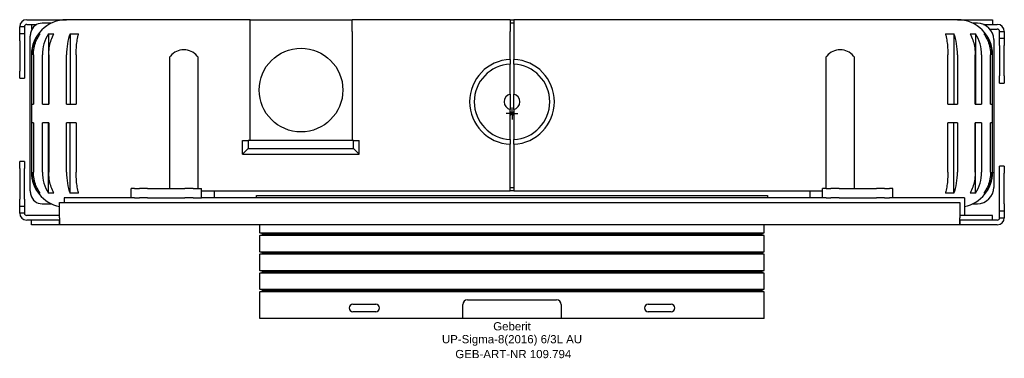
# Model space of a CAD drawing. Header units: millimetres. Extents: x -210 to 210, y -104 to 40.
import ezdxf
from ezdxf.enums import TextEntityAlignment as Align

# ---------------------------------------------------------------- set-up
doc = ezdxf.new("R2010")
doc.units = ezdxf.units.MM
doc.layers.get('0').update_dxf_attribs({"linetype": 'CONTINUOUS'})
for name, color, linetype, lineweight in [('Arbeitspunkt(DIN)', 7, 'CONTINUOUS', 25), ('GEB-ART-NR', 1, 'CONTINUOUS', 18), ('GEB-BEZUG', 2, 'CONTINUOUS', 25), ('GEB-TEXT', 5, 'CONTINUOUS', 18)]:
    doc.layers.add(name, color=color, linetype=linetype, lineweight=lineweight)
doc.layers.add('GEB-KONTUR-A', color=5, linetype='CONTINUOUS')
doc.styles.get("Standard").update_dxf_attribs({"font": 'arial.ttf'})

# ---------------------------------------------------------------- blocks, each defined once
blk = doc.blocks.new('Einfügepunkt')
at = {"layer": 'GEB-BEZUG'}
for p, q in [((-0.71, -0.71), (0.71, 0.71)), ((-0.71, 0.71), (0.71, -0.71))]:
    blk.add_line(p, q, dxfattribs=at)

msp = doc.modelspace()

# ---------------------------------------------------------------- linework, layer by layer
at = {"layer": 'Arbeitspunkt(DIN)', "ltscale": 25}
for q in [(0, 2.5), (-2.5, 0), (0, -2.5), (2.5, 0)]:
    msp.add_line((0, 0), q, dxfattribs=at)
at = {"layer": 'GEB-KONTUR-A', "ltscale": 25}
for p, q in [((-207, 40), (-191.01, 40)), ((-207, 38), (-202.62, 38)), ((-205, 38), (-205, 36)), ((-205, 38), (-202.62, 38)), ((-196.54, 38.5), (-200.44, 38.5)), ((-191.01, 40), (-191, 40)), ((-191.01, 39.97), (-191.01, 40)), ((-191, 40), (-191, 39.97)), ((-191, 40), (-190, 40)), ((-175, 40), (-190, 40)), ((-111.75, 40), (-68.25, 40)), ((-68.25, 35), (-68.25, 40)), ((-0.75, 40), (-68.25, 40)), ((-0.75, 40), (0.75, 40)), ((-0.75, 40), (-0.75, 35)), ((0.75, 38.5), (-0.75, 38.5)), ((190, 40), (175, 40)), ((190, 40), (193, 40)), ((193, 40), (193.01, 40)), ((193, 39.7), (193, 40)), ((193.01, 40), (205, 40)), ((193.01, 40), (193.01, 39.69)), ((198.5, 38.5), (196.54, 38.5)), ((201.1, 38), (207, 38)), ((201.1, 38), (205, 38)), ((205, 40), (205, 38)), ((-210, 36.99), (-210, 37)), ((-210, 34), (-210, 36.99)), ((-208, 36.99), (-210, 36.99)), ((-208, 34), (-210, 34)), ((-210, 31), (-210, 34)), ((-208, 37), (-208, 36.99)), ((-208, 36.99), (-208, 34)), ((-208, 34), (-208, 31)), ((-205, 36), (-204.77, 36)), ((-201.9, 34), (-201.9, 33.04)), ((-201.9, 34), (-201.25, 34)), ((-197.77, 34), (-197.77, 4)), ((-197.77, 34), (-195.38, 34)), ((-188.5, 34), (-188.5, 4)), ((-188.5, 34), (-184.9, 34)), ((-111.75, -11.5), (-111.75, 35)), ((-68.25, 35), (-68.25, -11.5)), ((-0.75, 23.08), (-0.75, 35)), ((0.75, 35), (0.75, 23.08)), ((184.9, 34), (188.5, 34)), ((188.5, 34), (188.5, 4)), ((195.38, 34), (197.77, 34)), ((197.77, 34), (197.77, 4)), ((201.25, 34), (201.9, 34)), ((201.9, 34), (201.9, 33.04)), ((203.86, 36), (207, 36)), ((208, 34.99), (208, 35)), ((208, 34.99), (210, 34.99)), ((208, 32), (208, 34.99)), ((210, 35), (210, 34.99)), ((210, 34.99), (210, 32)), ((-210, 31), (-210, 18)), ((-208, 31), (-208, 18)), ((-205.5, -33), (-205.5, 33)), ((205.5, 31.5), (205.5, -31.5)), ((210, 32), (208, 32)), ((208, 29), (208, 32)), ((210, 32), (210, 29)), ((208, 29), (208, 16)), ((210, 16), (210, 29)), ((-205, 25), (-205, -25)), ((-204.89, 4), (-204.89, 25)), ((-204.15, 25), (-204.15, 4)), ((-200.3, 4), (-200.3, 25)), ((-197.59, 25), (-197.59, 4)), ((-190, 4), (-190, 25)), ((-185.92, 25), (-185.92, 4)), ((-146, -31.98), (-146, 23.75)), ((-134, 23.75), (-134, -32)), ((-0.75, 23.08), (-0.75, 21.08)), ((-0.75, 8.26), (-0.75, 21.08)), ((0.75, 21.08), (0.75, 23.08)), ((0.75, 21.08), (0.75, 8.26)), ((134, -32), (134, 23.75)), ((146, 23.75), (146, -31.95)), ((185.92, 4), (185.92, 25)), ((190, 25), (190, 4)), ((197.59, 4), (197.59, 25)), ((200.3, 25), (200.3, 4)), ((204.15, 4), (204.15, 25)), ((204.89, 25), (204.89, 4)), ((205, -25), (205, 25)), ((-210, 15), (-210, 18)), ((-208, 18), (-208, 15)), ((-210, 15), (-208, 15)), ((208, 13), (208, 16)), ((208, 13), (210, 13)), ((210, 16), (210, 13)), ((-204.89, 4), (-204.15, 4)), ((-200.3, 4), (-197.59, 4)), ((-190, 4), (-185.92, 4)), ((-0.75, -11.08), (-0.75, 1.74)), ((0.75, 1.74), (0.75, -11.08)), ((185.92, 4), (190, 4)), ((197.59, 4), (200.3, 4)), ((204.15, 4), (204.89, 4)), ((-204.15, -4), (-204.89, -4)), ((-204.89, -25), (-204.89, -4)), ((-204.15, -4), (-204.15, -25)), ((-197.59, -4), (-200.3, -4)), ((-200.3, -25), (-200.3, -4)), ((-197.77, -34), (-197.77, -4)), ((-197.59, -4), (-197.59, -25)), ((-185.92, -4), (-190, -4)), ((-190, -25), (-190, -4)), ((-188.5, -34), (-188.5, -4)), ((-185.92, -4), (-185.92, -25)), ((190, -4), (185.92, -4)), ((185.92, -25), (185.92, -4)), ((188.5, -34), (188.5, -4)), ((190, -4), (190, -25)), ((200.3, -4), (197.59, -4)), ((197.59, -25), (197.59, -4)), ((197.77, -34), (197.77, -4)), ((200.3, -4), (200.3, -25)), ((204.89, -4), (204.15, -4)), ((204.15, -25), (204.15, -4)), ((204.89, -4), (204.89, -25)), ((-114.91, -11.5), (-112.54, -11.5)), ((-114.91, -17.37), (-114.91, -11.5)), ((-67.54, -11.5), (-112.54, -11.5)), ((-112.54, -11.5), (-112.54, -15)), ((-67.54, -11.5), (-65.18, -11.5)), ((-67.54, -15), (-67.54, -11.5)), ((-65.18, -17.37), (-65.18, -11.5)), ((-0.75, -11.08), (-0.75, -13.08)), ((0.75, -13.08), (0.75, -11.08)), ((-114.91, -17.37), (-112.54, -15)), ((-112.54, -15), (-67.54, -15)), ((-67.54, -15), (-65.18, -17.37)), ((-0.75, -33), (-0.75, -13.08)), ((0.75, -13.08), (0.75, -33)), ((-208, -20.5), (-210, -20.5)), ((-210, -23.5), (-210, -20.5)), ((-208, -20.5), (-208, -23.5)), ((-114.91, -17.37), (-65.18, -17.37)), ((-210, -23.5), (-210, -36.5)), ((-208, -36.5), (-208, -23.5)), ((205, -25), (205, -25.5)), ((210, -22.5), (208, -22.5)), ((208, -25.5), (208, -22.5)), ((210, -22.5), (210, -25.5)), ((208, -38.5), (208, -25.5)), ((210, -38.5), (210, -25.5)), ((-201.9, -34), (-201.9, -33.04)), ((-162.5, -36), (-162.5, -32)), ((-161.04, -32), (-162.5, -32)), ((-161.04, -32), (-158.96, -32)), ((-155.43, -32), (-158.96, -32)), ((-155.43, -32), (-139.57, -32)), ((-136.04, -32), (-139.57, -32)), ((-136.04, -32), (-132.5, -32)), ((-132.5, -36), (-132.5, -32)), ((-132.5, -33), (-0.75, -33)), ((-127, -33), (-127, -36)), ((-0.75, -31.5), (0.75, -31.5)), ((0.75, -33), (-0.75, -33)), ((0.75, -33), (132.5, -33)), ((127, -33), (127, -36)), ((132.5, -36), (132.5, -32)), ((133.96, -32), (132.5, -32)), ((133.96, -32), (136.04, -32)), ((139.57, -32), (136.04, -32)), ((139.57, -32), (155.43, -32)), ((158.96, -32), (155.43, -32)), ((158.96, -32), (161.04, -32)), ((162.5, -32), (161.04, -32)), ((162.5, -36), (162.5, -32)), ((201.9, -34), (201.9, -33.04)), ((-210, -39.5), (-210, -36.5)), ((-208, -36.5), (-208, -39.5)), ((-201.25, -34), (-201.9, -34)), ((-195.38, -34), (-197.77, -34)), ((-162.5, -36), (-191, -36)), ((-191, -36), (-191, -38)), ((-184.9, -34), (-188.5, -34)), ((-161.04, -36), (-162.5, -36)), ((-161.04, -36), (-158.96, -36)), ((-155.43, -36), (-158.96, -36)), ((-155.43, -36), (-139.57, -36)), ((-136.04, -36), (-139.57, -36)), ((-136.04, -36), (-132.5, -36)), ((132.5, -36), (-132.5, -36)), ((-109, -35), (109, -35)), ((-109, -36), (-109, -35)), ((109, -35), (109, -36)), ((133.96, -36), (132.5, -36)), ((133.96, -36), (136.04, -36)), ((139.57, -36), (136.04, -36)), ((139.57, -36), (155.43, -36)), ((158.96, -36), (155.43, -36)), ((158.96, -36), (161.04, -36)), ((162.5, -36), (161.04, -36)), ((193, -36), (162.5, -36)), ((188.5, -34), (184.9, -34)), ((193, -36), (193, -42.5)), ((197.77, -34), (195.38, -34)), ((201.9, -34), (201.25, -34)), ((-210, -42.49), (-210, -39.5)), ((-210, -39.5), (-208, -39.5)), ((-208, -39.5), (-208, -42.49)), ((-200.44, -38.5), (-196.54, -38.5)), ((-193, -38), (191, -38)), ((-193, -44.5), (-193, -38)), ((191, -38), (191, -44.5)), ((196.54, -38.5), (198.5, -38.5)), ((208, -41.5), (208, -38.5)), ((208, -41.5), (210, -41.5)), ((208, -44.49), (208, -41.5)), ((210, -38.5), (210, -41.5)), ((210, -41.5), (210, -44.49)), ((-210, -42.5), (-210, -42.49)), ((-208, -42.49), (-210, -42.49)), ((-208, -42.49), (-208, -42.5)), ((-193, -43.5), (-207, -43.5)), ((-193, -45.5), (-207, -45.5)), ((-205, -47.5), (-205, -45.5)), ((-193.01, -45.5), (-205, -45.5)), ((-193.01, -47.5), (-193.01, -45.5)), ((-193, -44.5), (-193, -47.5)), ((205, -43.5), (191, -43.5)), ((191, -47.5), (191, -44.5)), ((205, -45.5), (191, -45.5)), ((207, -45.5), (191.01, -45.5)), ((191.01, -45.5), (191.01, -47.5)), ((193, -42.5), (193, -43.5)), ((205, -45.5), (205, -43.5)), ((208, -44.49), (210, -44.49)), ((208, -44.5), (208, -44.49)), ((210, -44.49), (210, -44.5)), ((-193.01, -47.5), (-205, -47.5)), ((-193, -47.5), (-193.01, -47.5)), ((191, -47.5), (-193, -47.5)), ((-107.5, -50.95), (-107.5, -47.5)), ((107.5, -50.95), (107.5, -47.5)), ((191.01, -47.5), (191, -47.5)), ((207, -47.5), (191.01, -47.5)), ((-107.5, -50.95), (107.5, -50.95)), ((-106, -51.5), (-107.5, -50.95)), ((-107.5, -52.05), (-106, -51.5)), ((107.5, -52.05), (-107.5, -52.05)), ((-107.5, -58.95), (-107.5, -52.05)), ((-106, -51.5), (106, -51.5)), ((106, -51.5), (107.5, -50.95)), ((107.5, -52.05), (106, -51.5)), ((107.5, -58.95), (107.5, -52.05)), ((-107.5, -58.95), (107.5, -58.95)), ((-106, -59.5), (-107.5, -58.95)), ((-107.5, -60.05), (-106, -59.5)), ((107.5, -60.05), (-107.5, -60.05)), ((-107.5, -66.95), (-107.5, -60.05)), ((-106, -59.5), (106, -59.5)), ((106, -59.5), (107.5, -58.95)), ((107.5, -60.05), (106, -59.5)), ((107.5, -66.95), (107.5, -60.05)), ((-107.5, -66.95), (107.5, -66.95)), ((-106, -67.5), (-107.5, -66.95)), ((106, -67.5), (107.5, -66.95)), ((-107.5, -68.05), (-106, -67.5)), ((107.5, -68.05), (-107.5, -68.05)), ((-107.5, -74.95), (-107.5, -68.05)), ((-106, -67.5), (106, -67.5)), ((107.5, -68.05), (106, -67.5)), ((107.5, -74.95), (107.5, -68.05)), ((-107.5, -74.95), (107.5, -74.95)), ((-106, -75.5), (-107.5, -74.95)), ((-107.5, -76.05), (-106, -75.5)), ((-106, -75.5), (106, -75.5)), ((106, -75.5), (107.5, -74.95)), ((107.5, -76.05), (106, -75.5)), ((107.5, -76.05), (-107.5, -76.05)), ((-107.5, -87.5), (-107.5, -76.05)), ((-19, -79.5), (19, -79.5)), ((107.5, -87.5), (107.5, -76.05)), ((-67.9, -81.35), (-58.1, -81.35)), ((-21, -87.5), (-21, -81.5)), ((21, -81.5), (21, -87.5)), ((58.1, -81.35), (67.9, -81.35)), ((-21, -87.5), (-107.5, -87.5)), ((-58.1, -84.55), (-67.9, -84.55)), ((21, -87.5), (-21, -87.5)), ((107.5, -87.5), (21, -87.5)), ((67.9, -84.55), (58.1, -84.55))]:
    msp.add_line(p, q, dxfattribs=at)
msp.add_circle((-90, 10), 17.85, dxfattribs=at)
for centre, radius, start, end in [((-207, 37), 3, 90, 180), ((-207, 37), 1, 90, 180), ((-200.44, 33.5), 5, 90, 165.5225), ((-190, 25), 15, 90, 180), ((190, 25), 15, 0, 90), ((198.5, 31.5), 7, 0, 90), ((207, 35), 3, 0, 90), ((-198.5, 33), 7, 165.5225, 180), ((207, 35), 1, 0, 90), ((-140, 19.67), 7.5, 40.1028, 139.8972), ((140, 19.67), 7.5, 40.1028, 139.8972), ((0, 5), 18.1, 92.3748, 267.6252), ((0, 5), 16.1, 92.67, 267.33), ((0, 5), 18.1, 272.3748, 87.6252), ((0, 5), 16.1, 272.67, 87.33), ((0, 5), 3.35, 102.9446, 257.0554), ((0, 5), 3.35, 282.9446, 77.0554), ((-190, -25), 15, 180, 258.463), ((190, -25), 15, 281.537, 0), ((197, -25.5), 8, 350.3172, 0), ((-198.5, -33), 7, 180, 194.4775), ((198.5, -31.5), 7, 270, 0), ((-200.44, -33.5), 5, 194.4775, 270), ((-207, -42.5), 3, 180, 270), ((-207, -42.5), 1, 180, 270), ((207, -44.5), 1, 270, 0), ((207, -44.5), 3, 270, 0), ((-19, -81.5), 2, 90, 180), ((19, -81.5), 2, 0, 90), ((-67.9, -82.95), 1.6, 90, 270), ((-58.1, -82.95), 1.6, 270, 90), ((58.1, -82.95), 1.6, 90, 270), ((67.9, -82.95), 1.6, 270, 90)]:
    msp.add_arc(centre, radius, start, end, dxfattribs=at)
for centre, major_axis, ratio, start_param, end_param in [((-189.94, 25), (0, -15), 0.996195, 4.068888, 4.712389), ((-187.65, 25), (0, -15), 0.843391, 4.068888, 4.712389), ((-182.5, 25), (0, -15), 0.5, 4.068888, 4.712389), ((182.5, 25), (0, 15), 0.5, 4.712389, 5.35589), ((187.65, 25), (0, 15), 0.843391, 4.712389, 5.35589), ((189.94, 25), (0, 15), 0.996195, 4.712389, 5.35589), ((-189.94, -25), (0, -15), 0.996195, 4.712389, 5.35589), ((-187.65, -25), (0, -15), 0.843391, 4.712389, 5.35589), ((-182.5, -25), (0, -15), 0.5, 4.712389, 5.35589), ((182.5, -25), (0, 15), 0.5, 4.068888, 4.712389), ((187.65, -25), (0, 15), 0.843391, 4.068888, 4.712389), ((189.94, -25), (0, 15), 0.996195, 4.068888, 4.712389)]:
    msp.add_ellipse(centre, major_axis=major_axis, ratio=ratio, start_param=start_param, end_param=end_param, dxfattribs=at)
for points, knots in [([(-111.75, 40), (-113.04, 40), (-114.32, 40), (-116.9, 40), (-118.18, 40), (-120.79, 40), (-122.1, 40), (-124.73, 40), (-126.05, 40), (-128.85, 40), (-130.33, 40), (-132.95, 40), (-134.09, 40), (-136.1, 40), (-136.98, 40), (-138.53, 40), (-139.2, 40), (-140.39, 40), (-140.91, 40), (-141.83, 40), (-142.23, 40), (-142.88, 40), (-143.13, 40), (-143.37, 40), (-145.7, 40), (-148.02, 40), (-151.99, 40), (-153.63, 40), (-157.74, 40), (-160.21, 40), (-165.14, 40), (-167.6, 40), (-171.71, 40), (-173.36, 40), (-175, 40)], [-9.325, -9.325, -9.325, -9.325, -8.939036, -8.939036, -8.553068, -8.553068, -8.158203, -8.158203, -7.763334, -7.763334, -7.319139, -7.319139, -6.977451, -6.977451, -6.714614, -6.714614, -6.512431, -6.512431, -6.356906, -6.356906, -6.237272, -6.237272, -6.1625, -6.1625, -6.1625, -5.46534, -5.46534, -4.972272, -4.972272, -4.232667, -4.232667, -3.493068, -3.493068, -3, -3, -3, -3]), ([(-111.75, 35), (-111.75, 35.66), (-111.75, 36.31), (-111.75, 37.54), (-111.75, 38.1), (-111.75, 39.02), (-111.75, 39.38), (-111.75, 39.87), (-111.75, 40), (-111.75, 40)], [0, 0, 0, 0, 0.1980592, 0.1980592, 0.398528, 0.398528, 0.591255, 0.591255, 0.7879143, 0.7879143, 0.7879143, 0.7879143]), ([(0.75, 40), (0.75, 40), (0.75, 39.87), (0.75, 39.36), (0.75, 38.98), (0.75, 38.05), (0.75, 37.5), (0.75, 36.3), (0.75, 35.66), (0.75, 35)], [0, 0, 0, 0, 0.1980592, 0.1980592, 0.398528, 0.398528, 0.591255, 0.591255, 0.7879143, 0.7879143, 0.7879143, 0.7879143]), ([(175, 40), (174.05, 40), (173.11, 40), (171.22, 40), (170.27, 40), (168.62, 40), (167.91, 40), (166.49, 40), (165.78, 40), (163.66, 40), (162.24, 40), (159.4, 40), (157.99, 40), (155.15, 40), (153.73, 40), (151.37, 40), (150.43, 40), (148.53, 40), (147.59, 40), (136.85, 40), (127.05, 40), (107.46, 40), (97.67, 40), (87.87, 40), (73.35, 40), (58.83, 40), (29.79, 40), (15.27, 40), (0.75, 40)], [-38, -38, -38, -38, -37.716443, -37.716443, -37.432886, -37.432886, -37.220218, -37.220218, -37.00755, -37.00755, -36.582215, -36.582215, -36.156879, -36.156879, -35.731544, -35.731544, -35.447987, -35.447987, -35.16443, -35.16443, -32.225967, -32.225967, -29.2875, -29.2875, -29.2875, -24.93125, -24.93125, -20.575, -20.575, -20.575, -20.575]), ([(-204.15, 25), (-204.15, 25.93), (-204.06, 26.94), (-203.68, 28.92), (-203.39, 29.88), (-202.71, 31.59), (-202.25, 32.49), (-201.56, 33.56), (-201.41, 33.78), (-201.25, 34)], [4.0393043, 4.0393043, 4.0393043, 4.0393043, 4.3169438, 4.3169438, 4.5945832, 4.5945832, 4.8722618, 4.8722618, 4.9474318, 4.9474318, 4.9474318, 4.9474318]), ([(-197.59, 25), (-197.59, 25.93), (-197.52, 26.94), (-197.23, 28.92), (-197.01, 29.89), (-196.49, 31.6), (-196.14, 32.49), (-195.61, 33.56), (-195.5, 33.78), (-195.38, 34)], [4.0393043, 4.0393043, 4.0393043, 4.0393043, 4.316983, 4.316983, 4.5946616, 4.5946616, 4.8723794, 4.8723794, 4.9474358, 4.9474358, 4.9474358, 4.9474358]), ([(-185.92, 25), (-185.92, 25.93), (-185.89, 26.94), (-185.76, 28.92), (-185.65, 29.89), (-185.41, 31.6), (-185.25, 32.49), (-185.01, 33.56), (-184.95, 33.78), (-184.9, 34)], [4.0393043, 4.0393043, 4.0393043, 4.0393043, 4.316983, 4.316983, 4.5946616, 4.5946616, 4.8723794, 4.8723794, 4.9474358, 4.9474358, 4.9474358, 4.9474358]), ([(184.9, 34), (184.95, 33.78), (185.01, 33.56), (185.25, 32.49), (185.41, 31.6), (185.65, 29.89), (185.76, 28.92), (185.89, 26.94), (185.92, 25.93), (185.92, 25)], [11.2097814, 11.2097814, 11.2097814, 11.2097814, 11.2848378, 11.2848378, 11.5625556, 11.5625556, 11.8402342, 11.8402342, 12.1179129, 12.1179129, 12.1179129, 12.1179129]), ([(195.38, 34), (195.5, 33.78), (195.61, 33.56), (196.14, 32.49), (196.49, 31.6), (197.01, 29.89), (197.23, 28.92), (197.52, 26.94), (197.59, 25.93), (197.59, 25)], [11.2097814, 11.2097814, 11.2097814, 11.2097814, 11.2848378, 11.2848378, 11.5625556, 11.5625556, 11.8402342, 11.8402342, 12.1179129, 12.1179129, 12.1179129, 12.1179129]), ([(201.25, 34), (201.41, 33.78), (201.56, 33.56), (202.25, 32.49), (202.71, 31.59), (203.39, 29.88), (203.68, 28.92), (204.06, 26.94), (204.15, 25.93), (204.15, 25)], [11.2097854, 11.2097854, 11.2097854, 11.2097854, 11.2849554, 11.2849554, 11.562634, 11.562634, 11.8402734, 11.8402734, 12.1179129, 12.1179129, 12.1179129, 12.1179129]), ([(-146, 23.75), (-146, 23.89), (-145.98, 24.03), (-145.89, 24.28), (-145.82, 24.4), (-145.74, 24.5), (-145.74, 24.5), (-145.74, 24.5)], [0, 0, 0, 0, 0.04122287, 0.04122287, 0.08137972, 0.08137972, 0.08152533, 0.08152533, 0.08152533, 0.08152533]), ([(-134.26, 24.5), (-134.26, 24.5), (-134.26, 24.5), (-134.18, 24.4), (-134.11, 24.28), (-134.02, 24.03), (-134, 23.89), (-134, 23.75)], [-0.00014501, -0.00014501, -0.00014501, -0.00014501, 0, 0, 0.03997507, 0.03997507, 0.08101139, 0.08101139, 0.08101139, 0.08101139]), ([(134, 23.75), (134, 23.89), (134.02, 24.03), (134.11, 24.28), (134.18, 24.4), (134.26, 24.5), (134.26, 24.5), (134.26, 24.5)], [0, 0, 0, 0, 0.04122287, 0.04122287, 0.08137972, 0.08137972, 0.08152533, 0.08152533, 0.08152533, 0.08152533]), ([(145.74, 24.5), (145.74, 24.5), (145.74, 24.5), (145.82, 24.4), (145.89, 24.28), (145.98, 24.03), (146, 23.89), (146, 23.75)], [-0.00014501, -0.00014501, -0.00014501, -0.00014501, 0, 0, 0.03997507, 0.03997507, 0.08101139, 0.08101139, 0.08101139, 0.08101139]), ([(-201.25, -34), (-201.41, -33.78), (-201.56, -33.56), (-202.25, -32.49), (-202.71, -31.6), (-203.39, -29.89), (-203.68, -28.92), (-204.06, -26.94), (-204.15, -25.93), (-204.15, -25)], [3.1311728, 3.1311728, 3.1311728, 3.1311728, 3.2062292, 3.2062292, 3.483947, 3.483947, 3.7616256, 3.7616256, 4.0393043, 4.0393043, 4.0393043, 4.0393043]), ([(-195.38, -34), (-195.5, -33.78), (-195.62, -33.56), (-196.14, -32.49), (-196.49, -31.59), (-197.01, -29.88), (-197.23, -28.92), (-197.52, -26.94), (-197.59, -25.93), (-197.59, -25)], [3.1311768, 3.1311768, 3.1311768, 3.1311768, 3.2063468, 3.2063468, 3.4840254, 3.4840254, 3.7616648, 3.7616648, 4.0393043, 4.0393043, 4.0393043, 4.0393043]), ([(-184.9, -34), (-184.95, -33.78), (-185.01, -33.56), (-185.25, -32.49), (-185.41, -31.59), (-185.65, -29.88), (-185.76, -28.92), (-185.89, -26.94), (-185.92, -25.93), (-185.92, -25)], [3.1311768, 3.1311768, 3.1311768, 3.1311768, 3.2063468, 3.2063468, 3.4840254, 3.4840254, 3.7616648, 3.7616648, 4.0393043, 4.0393043, 4.0393043, 4.0393043]), ([(185.92, -25), (185.92, -25.93), (185.89, -26.94), (185.76, -28.92), (185.65, -29.88), (185.41, -31.59), (185.25, -32.49), (185.01, -33.56), (184.95, -33.78), (184.9, -34)], [12.1179129, 12.1179129, 12.1179129, 12.1179129, 12.3955524, 12.3955524, 12.6731918, 12.6731918, 12.9508704, 12.9508704, 13.0260404, 13.0260404, 13.0260404, 13.0260404]), ([(197.59, -25), (197.59, -25.93), (197.52, -26.94), (197.23, -28.92), (197.01, -29.89), (196.49, -31.6), (196.14, -32.49), (195.61, -33.56), (195.5, -33.78), (195.38, -34)], [12.1179129, 12.1179129, 12.1179129, 12.1179129, 12.3955916, 12.3955916, 12.6732702, 12.6732702, 12.950988, 12.950988, 13.0260444, 13.0260444, 13.0260444, 13.0260444]), ([(204.15, -25), (204.15, -25.93), (204.06, -26.94), (203.68, -28.92), (203.39, -29.88), (202.71, -31.59), (202.25, -32.49), (201.56, -33.56), (201.41, -33.78), (201.25, -34)], [12.1179129, 12.1179129, 12.1179129, 12.1179129, 12.3955524, 12.3955524, 12.6731918, 12.6731918, 12.9508704, 12.9508704, 13.0260404, 13.0260404, 13.0260404, 13.0260404])]:
    msp.add_open_spline(points, degree=3, knots=knots, dxfattribs=at)
for points in [[(-0.75, 8.26), (-0.75, 5.6), (-0.75, 5)], [(-0.75, 5), (-0.75, 4.4), (-0.75, 1.74)], [(0.75, 5), (0.75, 5.6), (0.75, 8.26)], [(0.75, 1.74), (0.75, 4.4), (0.75, 5)]]:
    msp.add_rational_spline(points, [1, 1.65289165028, 1], degree=2, dxfattribs=at)
for points in [[(-146, -31.98), (-146, -31.98), (-146, -31.99), (-146, -32)], [(146, -32), (146, -31.98), (146, -31.96), (146, -31.95)]]:
    msp.add_open_spline(points, degree=3, dxfattribs=at)

# ---------------------------------------------------------------- block references
at = {"ltscale": 25}
msp.add_blockref('Einfügepunkt', (0, 0), dxfattribs=at)

# ---------------------------------------------------------------- texts
at = {"layer": 'GEB-ART-NR'}
msp.add_text('GEB-ART-NR 109.794', height=3.5, dxfattribs=at).set_placement((0.55, -104.34), align=Align.CENTER)
at = {"layer": 'GEB-TEXT'}
for s, p in [('Geberit', (0, -92.5)), ('UP-Sigma-8(2016) 6/3L AU', (0, -98))]:
    msp.add_text(s, height=3.5, dxfattribs=at).set_placement(p, align=Align.CENTER)

doc.saveas('drawing.dxf')
